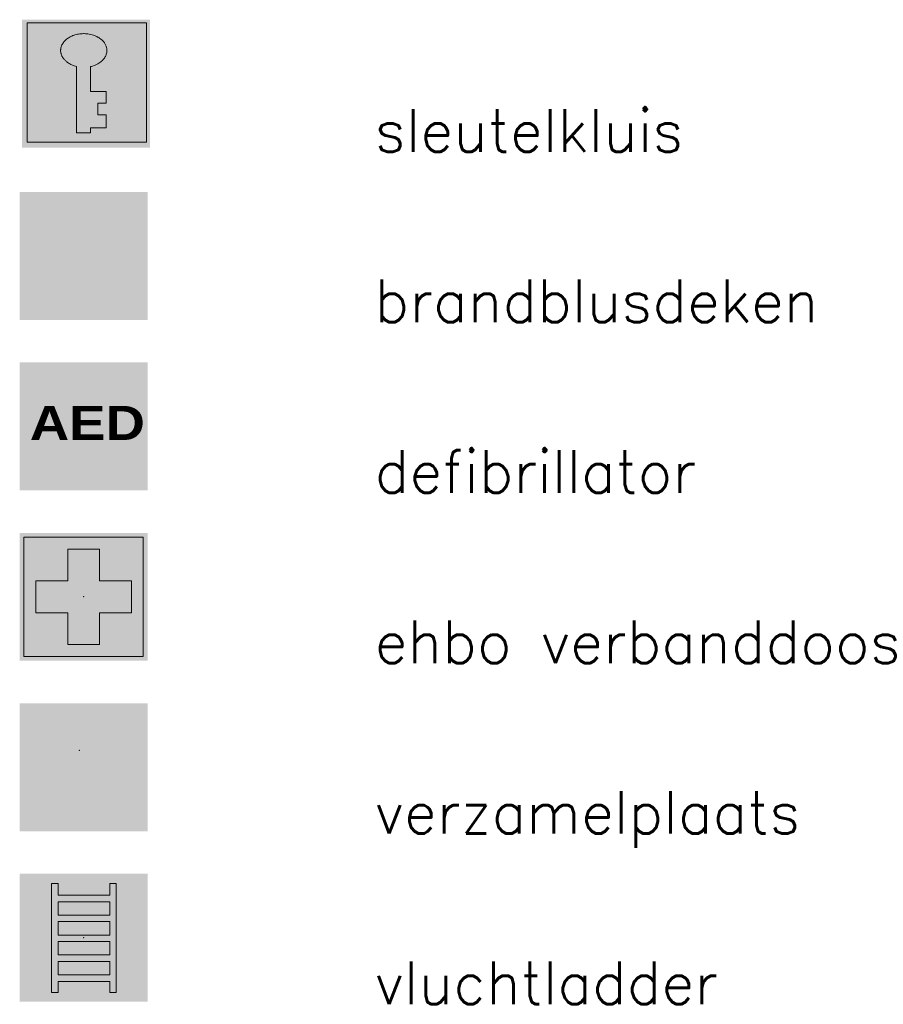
# Model space of a CAD drawing. Header units: millimetres. Extents: x -13022 to 1371524, y -38729 to 632593.
# Tile 3 of 256: x 334071 to 337110, y 230943 to 234409. Entities that reach past the tile are written whole.
import ezdxf
from ezdxf.enums import TextEntityAlignment as Align

# ---------------------------------------------------------------- set-up
doc = ezdxf.new("R2010")
doc.units = ezdxf.units.MM
doc.header["$LTSCALE"] = 35
doc.layers.add('Al65----_beveiliging-inst', color=92, linetype='Continuous', lineweight=9)
doc.layers.add('brandveiligheid voorzieningen', color=10, linetype='Continuous', lineweight=9)
doc.layers.add('At$1a---_tekst', color=2, linetype='Continuous')
doc.styles.add('Algemeen', font='simplex.shx', dxfattribs={"height": 2.5})
doc.styles.add('Arial', font='simplex.shx')

# ---------------------------------------------------------------- blocks, each defined once
blk = doc.blocks.new('Vluchtladder')
at = {"layer": 'Al65----_beveiliging-inst', "true_color": 0xffffff}
h = blk.add_hatch(color=7, dxfattribs=at)
h.paths.add_polyline_path([(1.528500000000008, 6.926100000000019), (1.528500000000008, 6.241600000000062), (-1.498500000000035, 6.241600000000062), (-1.498500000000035, 6.926100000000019), (-1.880499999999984, 6.926100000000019), (-1.880499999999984, 0.5444000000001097), (-1.498500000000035, 0.5444000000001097), (-1.498500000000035, 1.187900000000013), (1.528500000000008, 1.187900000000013), (1.528500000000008, 0.5444000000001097), (1.911500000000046, 0.5444000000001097), (1.911500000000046, 6.926100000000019)])
h.paths.add_polyline_path([(1.528500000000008, 5.859199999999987), (1.528500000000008, 5.073700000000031), (-1.498500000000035, 5.073700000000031), (-1.498500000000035, 5.859199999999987)], flags=16)
h.paths.add_polyline_path([(-1.498500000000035, 3.906100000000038), (-1.498500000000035, 4.691599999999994), (1.528500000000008, 4.691599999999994), (1.528500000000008, 3.906100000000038)], flags=16)
h.paths.add_polyline_path([(1.528500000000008, 3.523700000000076), (1.528500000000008, 2.738200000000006), (-1.498500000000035, 2.738200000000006), (-1.498500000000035, 3.523700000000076)], flags=16)
h.paths.add_polyline_path([(-1.498500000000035, 1.570299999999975), (-1.498500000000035, 2.355800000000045), (1.528500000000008, 2.355800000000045), (1.528500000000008, 1.570299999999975)], flags=16)
at = {"layer": 'Al65----_beveiliging-inst', "color": 7, "true_color": 0xffffff}
blk.add_solid([(-3.75, 0), (3.75, 0), (-3.75, 7.5), (3.75, 7.5)], dxfattribs=at)
blk.add_solid([(-3.75, 0), (3.75, 0), (-3.75, 7.5), (3.75, 7.5)], dxfattribs=at)
at = {"layer": 'Al65----_beveiliging-inst', "color": 92, "ltscale": 0.2}
blk.add_solid([(-3.5, 0.25), (3.5, 0.25), (-3.5, 7.25), (3.5, 7.25)], dxfattribs=at)
at = {"layer": 'brandveiligheid voorzieningen', "color": 7, "true_color": 0xffffff}
for points in [[(-1.498500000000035, 6.926100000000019), (-1.880499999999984, 6.926100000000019)], [(-1.880499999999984, 6.926100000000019), (-1.880499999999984, 0.5444000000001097)], [(-1.498500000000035, 6.241600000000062), (-1.498500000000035, 6.926100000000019)], [(1.528500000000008, 6.926100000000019), (1.528500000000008, 6.241600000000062)], [(1.911500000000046, 6.926100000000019), (1.528500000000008, 6.926100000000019)], [(1.911500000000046, 0.5444000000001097), (1.911500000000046, 6.926100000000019)], [(1.528500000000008, 6.241600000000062), (-1.498500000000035, 6.241600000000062)], [(-1.498500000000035, 5.073700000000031), (-1.498500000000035, 5.859199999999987)], [(-1.498500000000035, 5.859199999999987), (1.528500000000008, 5.859199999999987)], [(1.528500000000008, 5.859199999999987), (1.528500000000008, 5.073700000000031)], [(1.528500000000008, 5.073700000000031), (-1.498500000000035, 5.073700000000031)], [(-1.498500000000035, 3.906100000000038), (-1.498500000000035, 4.691599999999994)], [(-1.498500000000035, 4.691599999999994), (1.528500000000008, 4.691599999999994)], [(1.528500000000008, 4.691599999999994), (1.528500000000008, 3.906100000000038)], [(1.528500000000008, 3.906100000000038), (-1.498500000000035, 3.906100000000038)], [(-1.498500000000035, 2.738200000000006), (-1.498500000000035, 3.523700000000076)], [(-1.498500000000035, 3.523700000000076), (1.528500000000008, 3.523700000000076)], [(1.528500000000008, 3.523700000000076), (1.528500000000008, 2.738200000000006)], [(1.528500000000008, 2.738200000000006), (-1.498500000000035, 2.738200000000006)], [(-1.498500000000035, 1.570299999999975), (-1.498500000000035, 2.355800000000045)], [(-1.498500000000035, 2.355800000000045), (1.528500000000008, 2.355800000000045)], [(1.528500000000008, 2.355800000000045), (1.528500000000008, 1.570299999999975)], [(1.528500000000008, 1.570299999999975), (-1.498500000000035, 1.570299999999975)], [(-1.498500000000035, 0.5444000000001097), (-1.498500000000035, 1.187900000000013)], [(-1.498500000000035, 1.187900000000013), (1.528500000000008, 1.187900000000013)], [(1.528500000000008, 1.187900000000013), (1.528500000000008, 0.5444000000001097)], [(-1.880499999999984, 0.5444000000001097), (-1.498500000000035, 0.5444000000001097)], [(1.528500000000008, 0.5444000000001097), (1.911500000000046, 0.5444000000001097)]]:
    blk.add_lwpolyline(points, dxfattribs=at)
blk.add_point((0, 3.75), dxfattribs=at)
blk = doc.blocks.new('Sleutelkluis')
at = {"layer": 'Al65----_beveiliging-inst'}
h = blk.add_hatch(color=10, dxfattribs=at)
h.paths.add_polyline_path([(-3.303948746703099, 0.4191486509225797), (3.696051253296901, 0.4191486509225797), (3.696051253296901, 7.41914865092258), (-3.303948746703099, 7.41914865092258)])
h.paths.add_polyline_path([(-1.343362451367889, 5.900213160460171), (-1.33754508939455, 5.930675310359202), (-1.331784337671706, 5.962560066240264), (-1.319891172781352, 6.005522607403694), (-1.307440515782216, 6.044920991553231), (-1.292945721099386, 6.082681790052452), (-1.273619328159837, 6.125644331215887), (-1.248532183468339, 6.173037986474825), (-1.221958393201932, 6.2172527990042), (-1.187393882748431, 6.267054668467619), (-1.154130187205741, 6.310306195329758), (-1.121423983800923, 6.348066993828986), (-1.085186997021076, 6.385538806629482), (-1.049693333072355, 6.417134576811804), (-1.004311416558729, 6.457532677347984), (-0.9554771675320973, 6.494004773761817), (-0.9086478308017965, 6.527719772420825), (-0.8558719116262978, 6.56114578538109), (-0.795291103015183, 6.594860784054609), (-0.7434443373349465, 6.621254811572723), (-0.6845360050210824, 6.648515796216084), (-0.6338042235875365, 6.668744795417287), (-0.5860457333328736, 6.686758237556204), (-0.5098551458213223, 6.711899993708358), (-0.4388678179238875, 6.730876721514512), (-0.3678804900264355, 6.748023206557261), (-0.2961498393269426, 6.761220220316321), (-0.2316665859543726, 6.770756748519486), (-0.146927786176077, 6.779715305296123), (-0.09247939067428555, 6.783761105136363), (-0.0161029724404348, 6.78645830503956), (0.03685877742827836, 6.78645830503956), (0.1022711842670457, 6.784146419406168), (0.1645244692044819, 6.780100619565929), (0.2505640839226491, 6.770371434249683), (0.325639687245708, 6.75938997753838), (0.4055468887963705, 6.742725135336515), (0.5005063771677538, 6.71950995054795), (0.5848735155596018, 6.692634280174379), (0.6417377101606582, 6.672019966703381), (0.708450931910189, 6.645625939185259), (0.7720050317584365, 6.615475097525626), (0.8593454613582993, 6.568659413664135), (0.9121213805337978, 6.535907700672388), (0.9552341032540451, 6.506912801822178), (1.01321328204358, 6.4634686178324), (1.083457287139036, 6.402588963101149), (1.160205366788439, 6.322058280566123), (1.224688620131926, 6.238445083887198), (1.2638988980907, 6.175542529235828), (1.303109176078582, 6.095686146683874), (1.321692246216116, 6.049448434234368), (1.347708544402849, 5.960055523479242), (1.356256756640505, 5.919019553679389), (1.36294666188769, 5.868350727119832), (1.36591995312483, 5.80515918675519), (1.363318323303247, 5.73349073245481), (1.354955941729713, 5.671744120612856), (1.330797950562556, 5.575030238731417), (1.316117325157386, 5.536113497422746), (1.306639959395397, 5.511453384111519), (1.279137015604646, 5.452981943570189), (1.251819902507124, 5.403758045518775), (1.217441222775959, 5.350873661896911), (1.180089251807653, 5.301457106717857), (1.134374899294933, 5.247994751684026), (1.105385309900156, 5.218325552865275), (1.046105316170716, 5.163418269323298), (1.016372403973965, 5.13914347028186), (0.9491016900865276, 5.089052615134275), (0.8950249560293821, 5.052255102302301), (0.8270109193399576, 5.013531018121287), (0.7534219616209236, 4.975288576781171), (0.6768597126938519, 4.941380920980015), (0.621853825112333, 4.920477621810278), (0.5274518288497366, 4.887918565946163), (0.4573936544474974, 4.868941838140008), (0.4044319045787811, 4.856322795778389), (0.3936537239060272, 4.854203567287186), (0.3936537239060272, 3.393091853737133), (1.314259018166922, 3.393091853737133), (1.314259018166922, 2.710218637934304), (0.8363024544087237, 2.710218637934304), (0.8363024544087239, 2.033703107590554), (1.314259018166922, 2.033703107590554), (1.314259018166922, 1.264134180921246), (0.3934678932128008, 1.264134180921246), (0.3934678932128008, 0.9722586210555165), (-0.4163823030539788, 0.9722586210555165), (-0.4163823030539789, 4.86239149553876), (-0.4825380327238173, 4.879441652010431), (-0.5507379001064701, 4.900055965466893), (-0.6051862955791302, 4.92028496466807), (-0.6627938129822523, 4.942536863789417), (-0.7464176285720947, 4.979430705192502), (-0.807184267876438, 5.011315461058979), (-0.8577302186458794, 5.039347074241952), (-0.9027012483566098, 5.068245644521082), (-0.9541763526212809, 5.103501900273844), (-0.9937582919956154, 5.133460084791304), (-1.026092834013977, 5.160046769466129), (-1.053967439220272, 5.184899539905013), (-1.083142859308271, 5.21225685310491), (-1.111574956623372, 5.241251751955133), (-1.137885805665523, 5.268083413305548), (-1.163793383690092, 5.301360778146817), (-1.181261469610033, 5.323323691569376), (-1.202446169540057, 5.352992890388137), (-1.223445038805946, 5.383529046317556), (-1.240169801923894, 5.412042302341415), (-1.25633707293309, 5.439495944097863), (-1.271946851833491, 5.470321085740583), (-1.282539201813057, 5.493825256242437), (-1.300564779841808, 5.536209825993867), (-1.314502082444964, 5.577149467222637), (-1.318590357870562, 5.589864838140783), (-1.326395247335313, 5.61991935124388), (-1.332629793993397, 5.643926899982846), (-1.339031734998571, 5.672611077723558), (-1.343491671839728, 5.7061334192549), (-1.34850910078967, 5.749577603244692), (-1.349624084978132, 5.775971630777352), (-1.349624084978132, 5.809590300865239), (-1.349624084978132, 5.829819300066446), (-1.346650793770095, 5.863245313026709)], flags=16)
at = {"color": 10, "ltscale": 0.1}
blk.add_lwpolyline([(0.3929104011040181, 0.9722586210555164), (-0.4163823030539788, 0.9722586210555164), (-0.4163823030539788, 4.862391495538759), (-0.4825380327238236, 4.879441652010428), (-0.5507379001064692, 4.90005596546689), (-0.6051862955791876, 4.920284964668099), (-0.6627938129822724, 4.942536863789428), (-0.7464176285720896, 4.979430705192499), (-0.8071842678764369, 5.011315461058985), (-0.8577302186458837, 5.039347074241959), (-0.9027012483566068, 5.068245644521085), (-0.954176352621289, 5.103501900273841), (-0.9937582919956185, 5.133460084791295), (-1.02609283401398, 5.160046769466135), (-1.053967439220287, 5.184899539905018), (-1.083142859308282, 5.212256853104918), (-1.111574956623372, 5.241251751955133), (-1.137885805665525, 5.268083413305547), (-1.163793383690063, 5.301360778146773), (-1.181261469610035, 5.323323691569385), (-1.202446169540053, 5.352992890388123), (-1.223445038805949, 5.383529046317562), (-1.240169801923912, 5.412042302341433), (-1.256337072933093, 5.439495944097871), (-1.271946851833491, 5.470321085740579), (-1.282539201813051, 5.493825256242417), (-1.300564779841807, 5.536209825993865), (-1.31450208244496, 5.577149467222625), (-1.318590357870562, 5.589864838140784), (-1.326395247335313, 5.61991935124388), (-1.332629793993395, 5.64392689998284), (-1.339031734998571, 5.672611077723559), (-1.343491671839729, 5.706133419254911), (-1.34850910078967, 5.749577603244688), (-1.349624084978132, 5.775971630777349), (-1.349624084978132, 5.809590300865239), (-1.349624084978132, 5.829819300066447), (-1.346650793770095, 5.863245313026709), (-1.343362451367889, 5.900213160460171), (-1.337545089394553, 5.93067531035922), (-1.331784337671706, 5.962560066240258), (-1.319891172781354, 6.005522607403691), (-1.307440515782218, 6.044920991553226), (-1.292945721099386, 6.082681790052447), (-1.273619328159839, 6.125644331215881), (-1.248532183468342, 6.17303798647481), (-1.22195839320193, 6.2172527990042), (-1.187393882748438, 6.267054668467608), (-1.154130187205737, 6.310306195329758), (-1.121423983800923, 6.348066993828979), (-1.085186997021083, 6.385538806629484), (-1.049693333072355, 6.417134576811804), (-1.004311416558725, 6.45753267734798), (-0.9554771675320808, 6.494004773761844), (-0.9086478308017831, 6.527719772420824), (-0.8558719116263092, 6.561145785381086), (-0.7952911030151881, 6.594860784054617), (-0.7434443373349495, 6.621254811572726), (-0.6845360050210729, 6.648515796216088), (-0.6338042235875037, 6.668744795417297), (-0.5860457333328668, 6.686758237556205), (-0.5098551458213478, 6.711899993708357), (-0.4388678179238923, 6.730876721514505), (-0.3678804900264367, 6.748023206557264), (-0.2961498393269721, 6.761220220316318), (-0.2316665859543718, 6.770756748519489), (-0.1469277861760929, 6.779715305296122), (-0.09247939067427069, 6.783761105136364), (-0.01610297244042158, 6.786458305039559), (0.0368587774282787, 6.786458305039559), (0.1022711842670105, 6.78414641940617), (0.1645244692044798, 6.780100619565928), (0.2505640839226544, 6.770371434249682), (0.3256396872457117, 6.759389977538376), (0.4055468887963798, 6.742725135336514), (0.5005063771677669, 6.719509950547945), (0.5848735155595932, 6.692634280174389), (0.6417377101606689, 6.672019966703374), (0.7084509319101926, 6.645625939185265), (0.7720050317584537, 6.615475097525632), (0.8593454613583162, 6.568659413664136), (0.9121213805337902, 6.535907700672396), (0.9552341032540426, 6.506912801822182), (1.01321328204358, 6.463468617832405), (1.083457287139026, 6.402588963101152), (1.160205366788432, 6.322058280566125), (1.224688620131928, 6.2384450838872), (1.263898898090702, 6.175542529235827), (1.303109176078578, 6.095686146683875), (1.321692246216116, 6.049448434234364), (1.347708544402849, 5.960055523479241), (1.356256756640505, 5.919019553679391), (1.36294666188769, 5.868350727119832), (1.36591995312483, 5.805159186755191), (1.363318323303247, 5.733490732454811), (1.354955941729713, 5.671744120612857), (1.330797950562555, 5.575030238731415), (1.316117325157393, 5.536113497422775), (1.306639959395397, 5.511453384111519), (1.279137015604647, 5.452981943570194), (1.251819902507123, 5.403758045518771), (1.21744122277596, 5.350873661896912), (1.180089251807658, 5.301457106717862), (1.134374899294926, 5.247994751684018), (1.105385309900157, 5.218325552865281), (1.046105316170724, 5.163418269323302), (1.016372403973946, 5.139143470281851), (0.9491016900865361, 5.089052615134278), (0.8950249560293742, 5.052255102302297), (0.8270109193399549, 5.013531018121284), (0.7534219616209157, 4.975288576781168), (0.6768597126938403, 4.941380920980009), (0.6218538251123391, 4.920477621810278), (0.5274518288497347, 4.887918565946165), (0.4573936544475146, 4.868941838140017), (0.4044319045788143, 4.856322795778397), (0.3936537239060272, 4.854203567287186), (0.3936537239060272, 3.393091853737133), (1.314259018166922, 3.393091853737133), (1.314259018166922, 2.710218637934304), (0.8363024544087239, 2.710218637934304), (0.8363024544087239, 2.033703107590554), (1.314259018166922, 2.033703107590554), (1.314259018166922, 1.264134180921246), (0.3934678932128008, 1.264134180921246), (0.3934678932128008, 0.9722586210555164)], dxfattribs=at)
at = {"layer": 'Al65----_beveiliging-inst', "color": 7, "true_color": 0xffffff}
blk.add_solid([(-3.613286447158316, 0.1055444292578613), (3.886713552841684, 0.1055444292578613), (-3.613286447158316, 7.605544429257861), (3.886713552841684, 7.605544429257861)], dxfattribs=at)
at = {"layer": 'brandveiligheid voorzieningen', "color": 10, "ltscale": 0.1}
blk.add_lwpolyline([(-3.303948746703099, 0.4191486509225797), (3.696051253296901, 0.4191486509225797), (3.696051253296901, 7.41914865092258), (-3.303948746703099, 7.41914865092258)], close=True, dxfattribs=at)
blk = doc.blocks.new('Brandblusdeken')
at = {"layer": 'Al65----_beveiliging-inst', "linetype": 'Continuous', "true_color": 0xffffff}
h = blk.add_hatch(color=7, dxfattribs=at)
h.paths.add_polyline_path([(1708.235595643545, 1269.322470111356), (1707.702349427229, 1269.322470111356), (1707.17371665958, 1268.692470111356), (1706.905161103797, 1268.692470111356, 0.4618881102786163), (1706.717815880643, 1268.472470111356), (1706.495595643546, 1268.472470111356, 0.4142135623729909), (1706.485595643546, 1268.462470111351), (1706.485595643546, 1266.982470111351, 0.4142135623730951), (1706.495595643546, 1266.972470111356), (1707.760595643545, 1266.972470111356), (1707.760595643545, 1265.939902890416, 1), (1708.160595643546, 1265.939902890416), (1708.160595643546, 1266.972470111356), (1708.310595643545, 1266.972470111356), (1708.310595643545, 1265.939902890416, 1), (1708.710595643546, 1265.939902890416), (1708.710595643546, 1266.972470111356), (1709.975595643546, 1266.972470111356, 0.4142135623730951), (1709.985595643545, 1266.982470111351), (1709.985595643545, 1268.462470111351, 0.4142135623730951), (1709.975595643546, 1268.472470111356), (1709.75337540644, 1268.472470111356, 0.4618881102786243), (1709.566030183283, 1268.692470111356), (1709.297474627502, 1268.692470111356), (1708.768841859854, 1269.322470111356)])
h.paths.add_polyline_path([(1708.688237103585, 1268.772470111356, -0.4142135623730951), (1708.698237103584, 1268.782470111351), (1708.763812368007, 1268.782470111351), (1708.995466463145, 1268.488661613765, -0.6264120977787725), (1708.987613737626, 1268.472470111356), (1708.698237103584, 1268.472470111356, -0.4142135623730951), (1708.688237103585, 1268.482470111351)], flags=16)
h.paths.add_polyline_path([(1707.782954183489, 1268.772470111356), (1707.782954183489, 1268.482470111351, -0.4142135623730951), (1707.772954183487, 1268.472470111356), (1707.483577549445, 1268.472470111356, -0.6264120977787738), (1707.475724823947, 1268.488661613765), (1707.707378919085, 1268.782470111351), (1707.772954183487, 1268.782470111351, -0.414213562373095)], flags=16)
h.paths.add_polyline_path([(1708.579138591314, 1269.856711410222, 1), (1707.859138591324, 1269.856711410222, 1)])
h.paths.add_polyline_path([(1713.062852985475, 1267.788940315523, 1), (1712.342852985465, 1267.788940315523, 1)])
h.paths.add_polyline_path([(1712.618897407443, 1266.823888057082, 0.5611745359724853), (1712.263131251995, 1267.406727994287), (1711.613131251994, 1267.406727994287), (1711.150708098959, 1267.794747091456, 1), (1710.938576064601, 1267.582615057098), (1711.527188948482, 1267.088710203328), (1711.85601333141, 1267.088710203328, -0.561174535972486), (1711.86490748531, 1267.074139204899), (1711.486651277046, 1266.338136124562, -0.2810867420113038), (1711.477757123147, 1266.332707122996), (1711.405130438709, 1266.332707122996, 0.4142135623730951), (1711.395130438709, 1266.322707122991), (1711.395130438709, 1265.99270712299, -0.4142135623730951), (1711.385130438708, 1265.982707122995), (1711.124559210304, 1265.982707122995), (1711.121896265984, 1265.984038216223, -0.4107836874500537), (1711.120689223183, 1265.987128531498, -0.1024654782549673), (1711.124891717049, 1265.993123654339, 0.04064663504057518), (1711.205458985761, 1266.082365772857, 0.07250888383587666), (1711.288344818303, 1266.231123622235, 0.08341426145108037), (1711.314810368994, 1266.3636301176, 0.01774134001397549), (1711.314040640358, 1266.52445730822, 0.02577783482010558), (1711.300727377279, 1266.669059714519, 0.02565939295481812), (1711.275672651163, 1266.796139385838, 0.0424473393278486), (1711.256638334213, 1266.851563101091, 0.01710500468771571), (1711.253313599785, 1266.858448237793, 0.6158321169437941), (1711.246426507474, 1266.858329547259, 0.1044502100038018), (1711.244744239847, 1266.851498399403, -0.1496885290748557), (1711.203009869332, 1266.729847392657, 0.01673912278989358), (1711.179752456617, 1266.695423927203, -0.1537541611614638), (1711.165556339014, 1266.68334552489, -0.06901142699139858), (1711.146980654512, 1266.678363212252, -0.2282399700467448), (1711.131274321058, 1266.683647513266, -0.2379592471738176), (1711.127151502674, 1266.695675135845, 0.03372404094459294), (1711.142057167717, 1266.909556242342, 0.02821841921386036), (1711.132886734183, 1267.078382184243), (1711.131281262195, 1267.092827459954), (1711.13010392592, 1267.100424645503), (1711.128391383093, 1267.10759379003), (1711.126868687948, 1267.113215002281, 0.6580904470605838), (1711.118178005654, 1267.114248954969, -0.06096442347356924), (1711.030196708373, 1266.997769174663), (1710.981185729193, 1266.94709194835, 0.07551677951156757), (1710.960181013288, 1266.930572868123, -0.05145884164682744), (1710.932734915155, 1266.906774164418, -0.3312799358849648), (1710.903048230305, 1266.907614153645, -0.1708402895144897), (1710.87168119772, 1266.957171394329, -0.07793372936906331), (1710.867480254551, 1267.016808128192, -0.001941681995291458), (1710.878118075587, 1267.135870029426, -0.09137216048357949), (1710.925111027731, 1267.302276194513, 0.6476686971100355), (1710.920503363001, 1267.307836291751, 0.08311483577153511), (1710.797615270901, 1267.250504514, 0.03123972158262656), (1710.720794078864, 1267.190286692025, 0.03176066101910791), (1710.669015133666, 1267.137946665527, 0.02245618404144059), (1710.633931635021, 1267.093809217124, 0.08323367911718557), (1710.601617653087, 1267.028688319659, -0.01365315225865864), (1710.595912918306, 1267.011578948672, -0.0184220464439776), (1710.588677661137, 1266.993774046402, -0.06805832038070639), (1710.58172064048, 1266.982645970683, -0.09557432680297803), (1710.572537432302, 1266.975134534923, -0.1525245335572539), (1710.559714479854, 1266.972637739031, -0.1633563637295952), (1710.546217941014, 1266.978897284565, -0.1158382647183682), (1710.532303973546, 1267.000040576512, -0.01608289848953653), (1710.527016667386, 1267.0160371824, 0.01875090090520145), (1710.521868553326, 1267.031338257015), (1710.516442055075, 1267.045665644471), (1710.508232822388, 1267.064026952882), (1710.499884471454, 1267.079049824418), (1710.490979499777, 1267.094350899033), (1710.479291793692, 1267.115494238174), (1710.476648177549, 1267.119667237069), (1710.473065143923, 1267.124981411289), (1710.470305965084, 1267.128366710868), (1710.46804839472, 1267.130623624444), (1710.465665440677, 1267.132002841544), (1710.462368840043, 1267.13246481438), (1710.461220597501, 1267.132476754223), (1710.460251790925, 1267.132428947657), (1710.459485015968, 1267.132200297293, 0.136803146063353), (1710.457584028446, 1267.127602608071), (1710.453370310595, 1267.092698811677), (1710.446748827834, 1267.066220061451), (1710.417854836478, 1267.019280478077), (1710.36849428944, 1266.942251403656), (1710.2818123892, 1266.823698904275), (1710.201812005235, 1266.722832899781, -0.01442988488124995), (1710.16558543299, 1266.685275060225, 0.03778617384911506), (1710.102169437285, 1266.613069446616, 0.04824096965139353), (1710.02871182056, 1266.492916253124, 0.05977639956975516), (1709.988791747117, 1266.377469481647, 0.05188794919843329), (1709.979399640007, 1266.29229370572, 0.01558419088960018), (1709.981752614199, 1266.198288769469, 0.03532923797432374), (1710.00556827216, 1266.011505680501), (1710.008936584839, 1265.994668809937, -0.4733012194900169), (1709.999130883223, 1265.982707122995), (1709.759411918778, 1265.982707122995, -0.5205670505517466), (1709.750014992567, 1265.996127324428), (1709.856716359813, 1266.289286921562, 0.5205670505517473), (1709.847319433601, 1266.302707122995), (1709.6011446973, 1266.302707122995, 1), (1709.6011446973, 1265.782707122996), (1711.839639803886, 1265.782707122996, 0.2810867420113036), (1712.195405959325, 1265.99986718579)])
h.paths.add_polyline_path([(1710.357741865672, 1266.455047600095, 0.1641765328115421), (1710.359419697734, 1266.453454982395, 0.001156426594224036)], flags=16)
at = {"layer": 'Al65----_beveiliging-inst', "color": 7, "true_color": 0xffffff}
blk.add_solid([(1705.992675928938, 1264.265304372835), (1713.492675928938, 1264.265304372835), (1705.992675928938, 1271.765304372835), (1713.492675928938, 1271.765304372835)], dxfattribs=at)
blk.add_solid([(1705.992675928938, 1264.265304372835), (1713.492675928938, 1264.265304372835), (1705.992675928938, 1271.765304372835), (1713.492675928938, 1271.765304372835)], dxfattribs=at)
at = {"layer": 'brandveiligheid voorzieningen', "color": 10}
blk.add_solid([(1706.242675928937, 1264.515304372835), (1713.242675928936, 1264.515304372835), (1706.242675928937, 1271.515304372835), (1713.242675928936, 1271.515304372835)], dxfattribs=at)
blk = doc.blocks.new('Defibrilator')
at = {"layer": 'Al65----_beveiliging-inst', "ltscale": 0.2}
h = blk.add_hatch(color=92, dxfattribs=at)
h.dxf.hatch_style = 1
h.paths.add_polyline_path([(-0.338266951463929, 7.191298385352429), (-0.3382669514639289, 0.1912983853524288), (6.661733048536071, 0.1912983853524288), (6.661733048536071, 7.19129838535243)])
at = {"layer": 'Al65----_beveiliging-inst', "color": 7, "true_color": 0xffffff}
blk.add_solid([(-0.5882669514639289, -0.05870161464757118), (6.911733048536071, -0.05870161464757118), (-0.5882669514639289, 7.441298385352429), (6.911733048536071, 7.441298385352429)], dxfattribs=at)
at = {"layer": 'Al65----_beveiliging-inst', "color": 7, "true_color": 0xffffff, "insert": (0.004686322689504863, 4.890436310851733), "char_height": 2, "width": 5.336666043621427, "attachment_point": 1, "style": 'Arial'}
blk.add_mtext('{\\fArial Black|b1|i0|c0|p34;AED}', dxfattribs=at)
blk = doc.blocks.new('EHBO verbanddoos')
at = {"layer": 'Al65----_beveiliging-inst', "ltscale": 0.2}
h = blk.add_hatch(color=92, dxfattribs=at)
h.dxf.hatch_style = 1
h.paths.add_polyline_path([(8.58817086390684, 7.191298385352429), (8.58817086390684, 0.1912983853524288), (15.58817086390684, 0.1912983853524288), (15.58817086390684, 7.191298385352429)])
h.paths.add_polyline_path([(11.15483753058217, 6.491298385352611), (13.02150419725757, 6.491298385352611), (13.02150419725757, 4.624631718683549), (14.88817086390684, 4.624631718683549), (14.88817086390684, 2.757965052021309), (13.02150419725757, 2.757965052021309), (13.02150419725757, 0.8912983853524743), (11.15483753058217, 0.8912983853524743), (11.15483753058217, 2.757965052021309), (9.288170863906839, 2.757965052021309), (9.288170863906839, 4.624631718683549), (11.15483753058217, 4.624631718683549)], flags=16)
at = {"layer": 'Al65----_beveiliging-inst', "color": 92, "ltscale": 0.2}
blk.add_lwpolyline([(8.58817086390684, 0.1912983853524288), (8.58817086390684, 7.191298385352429), (15.58817086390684, 7.191298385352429), (15.58817086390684, 0.1912983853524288), (8.58817086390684, 0.1912983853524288)], dxfattribs=at)
blk.add_lwpolyline([(14.88817086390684, 4.624631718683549), (14.88817086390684, 2.757965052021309), (13.02150419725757, 2.757965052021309), (13.02150419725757, 0.8912983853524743), (11.15483753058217, 0.8912983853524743), (11.15483753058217, 2.757965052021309), (9.288170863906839, 2.757965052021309), (9.288170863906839, 4.624631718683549), (11.15483753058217, 4.624631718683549), (11.15483753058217, 6.491298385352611), (13.02150419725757, 6.491298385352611), (13.02150419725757, 4.624631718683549)], close=True, dxfattribs=at)
at = {"layer": 'Al65----_beveiliging-inst', "color": 255, "linetype": 'Continuous'}
blk.add_point((12.08822086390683, 3.691298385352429), dxfattribs=at)
at = {"layer": 'Al65----_beveiliging-inst', "color": 7, "true_color": 0xffffff}
blk.add_solid([(8.33817086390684, -0.05870161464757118), (15.83817086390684, -0.05870161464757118), (8.33817086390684, 7.441298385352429), (15.83817086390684, 7.441298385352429)], dxfattribs=at)
blk.add_solid([(8.33817086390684, -0.05870161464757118), (15.83817086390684, -0.05870161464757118), (8.33817086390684, 7.441298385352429), (15.83817086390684, 7.441298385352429)], dxfattribs=at)

msp = doc.modelspace()

# ---------------------------------------------------------------- hatches: boundary and pattern name
at = {"layer": 'Al65----_beveiliging-inst', "linetype": 'Continuous', "true_color": 0xffffff}
h = msp.add_hatch(color=7, dxfattribs=at)
edge = h.paths.add_edge_path()
edge.add_line((334271.8024067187, 231777.2101610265), (334266.3117996, 231777.2101610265))
edge.add_line((334266.3117996, 231777.2101610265), (334256.656680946, 231777.2101610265))
edge.add_arc((334255.9369595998, 231748.0480010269), 29.17104000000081, 88.58622865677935, 178.8495767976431)
edge.add_line((334226.7717996, 231748.6336774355), (334226.7717996, 231703.7461610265))
edge.add_line((334226.7717996, 231703.7461610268), (334216.9917996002, 231703.7461610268))
edge.add_line((334216.9917996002, 231703.7461610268), (334189.6317996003, 231703.7461610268))
edge.add_line((334189.6317995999, 231703.7461610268), (334189.6317995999, 231772.5841610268))
edge.add_line((334189.6317995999, 231772.5841610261), (334180.0317995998, 231772.5841610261))
edge.add_line((334180.0317996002, 231772.5841610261), (334180.0317996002, 231703.7461610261))
edge.add_line((334180.0317996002, 231703.7461610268), (334156.3917996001, 231703.7461610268))
edge.add_line((334156.3917996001, 231703.7461610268), (334156.3917996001, 231784.1306937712))
edge.add_arc((334180.8069996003, 231781.9405010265), 24.51324000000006, 91.7611998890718, 174.8739389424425, ccw=False)
edge.add_line((334180.0536122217, 231806.4421610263), (334216.9917996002, 231806.4421610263))
edge.add_line((334216.9917996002, 231806.4421610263), (334252.1605732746, 231806.4421610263))
edge.add_arc((334290.0662196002, 231809.5103810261), 38.02962000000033, 184.6276384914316, 214.7436892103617)
edge.add_arc((334293.9959195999, 231817.5766610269), 46.06524000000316, 220.2104801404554, 241.1979926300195)
edge = h.paths.add_edge_path()
edge.add_line((334338.7706147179, 231806.6461610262), (334376.1717995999, 231806.6461610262))
edge.add_line((334376.1717995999, 231806.6461610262), (334410.2735200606, 231806.6461610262))
edge.add_arc((334410.6171996, 231783.2117810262), 23.43689999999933, 3.4428894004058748, 90.84021747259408, ccw=False)
edge.add_line((334434.0117996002, 231784.6192512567), (334434.0117996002, 231703.9141610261))
edge.add_line((334434.0117996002, 231703.9141610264), (334410.4317996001, 231703.9141610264))
edge.add_line((334410.4317996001, 231703.9141610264), (334410.4317996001, 231772.7041610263))
edge.add_line((334410.4317996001, 231772.7041610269), (334400.8917996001, 231772.7041610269))
edge.add_line((334400.8917996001, 231772.7041610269), (334400.8917996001, 231703.9141610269))
edge.add_line((334400.8917996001, 231703.9141610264), (334376.1717995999, 231703.9141610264))
edge.add_line((334376.1717995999, 231703.9141610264), (334363.6317995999, 231703.9141610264))
edge.add_line((334363.6317995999, 231703.9141610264), (334363.6317995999, 231748.4554938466))
edge.add_arc((334334.2934796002, 231748.0401410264), 29.34126000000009, 0.8111021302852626, 90.85148058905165)
edge.add_line((334333.8574510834, 231777.378161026), (334324.1517995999, 231777.378161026))
edge.add_line((334324.1517995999, 231777.378161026), (334318.761813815, 231777.378161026))
edge.add_arc((334301.5344995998, 231810.705641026), 37.51667999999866, 297.3349034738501, 322.6799282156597)
edge.add_arc((334295.7212195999, 231812.8877810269), 43.49952000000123, 325.0370283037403, 351.750319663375)
edge = h.paths.add_edge_path()
edge.add_arc((334329.9491796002, 231744.323801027), 22.14179999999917, 1.556034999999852, 90.65345362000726)
edge.add_line((334329.6966596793, 231766.4641610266), (334317.4317996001, 231766.4641610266))
edge.add_line((334317.4317996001, 231766.4641610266), (334272.9717996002, 231766.4641610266))
edge.add_line((334272.9717996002, 231766.4641610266), (334260.1323217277, 231766.4641610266))
edge.add_arc((334260.8002596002, 231743.5193810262), 22.95449999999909, 91.66744750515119, 182.7293879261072)
edge.add_line((334237.8717996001, 231742.4263154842), (334237.8717996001, 231664.9321610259))
edge.add_line((334237.8717996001, 231664.9321610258), (334259.8317996, 231664.9321610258))
edge.add_line((334259.8317996, 231664.9321610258), (334259.8317996, 231734.1361610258))
edge.add_line((334259.8317996, 231734.1361610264), (334270.6917995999, 231734.1361610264))
edge.add_line((334270.6917995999, 231734.1361610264), (334270.6917995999, 231664.9321610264))
edge.add_line((334270.6917995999, 231664.9321610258), (334321.3917996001, 231664.9321610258))
edge.add_line((334321.3917996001, 231664.9321610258), (334321.3917996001, 231734.1361610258))
edge.add_line((334321.3917996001, 231734.1361610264), (334331.4717996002, 231734.1361610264))
edge.add_line((334331.4717996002, 231734.1361610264), (334331.4717996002, 231664.9321610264))
edge.add_line((334331.4717996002, 231664.9321610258), (334352.1117996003, 231664.9321610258))
edge.add_line((334352.1117995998, 231664.9321610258), (334352.1117995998, 231744.9241610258))
edge.add_line((334352.1117995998, 231744.9241610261), (334352.0828147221, 231744.9250526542))
edge = h.paths.add_edge_path()
edge.add_arc((334218.0759996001, 231849.2028410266), 29.55282000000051, 183.476847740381, 267.8730867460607)
edge.add_arc((334216.0155396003, 231848.5026410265), 28.84836000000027, 271.9142885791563, 357.8299450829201)
edge.add_arc((334215.7559196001, 231846.8693810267), 29.09232000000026, 1.065337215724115, 87.59044815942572)
edge.add_arc((334218.1751196, 231846.3433610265), 29.61677999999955, 92.31455953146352, 177.9348946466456)
edge = h.paths.add_edge_path()
edge.add_arc((334297.2516396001, 231812.7365210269), 29.83601999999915, 180.0844910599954, 215.6172350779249)
edge.add_arc((334295.7726995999, 231813.0044810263), 28.81002000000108, 217.7638279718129, 268.9369608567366)
edge.add_arc((334294.1813796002, 231813.9598010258), 29.77913999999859, 272.0337798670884, 321.3468237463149)
edge.add_arc((334294.6292795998, 231813.3676010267), 29.06004000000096, 321.7070691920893, 358.6524379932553)
edge.add_arc((334290.8033796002, 231810.6209210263), 32.94258000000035, 3.590914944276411, 36.04374829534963)
edge.add_arc((334294.3323996, 231811.5984410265), 29.54195999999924, 38.53887895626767, 88.24320393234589)
edge.add_arc((334297.5685595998, 231808.6640810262), 32.54597999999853, 94.10624031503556, 139.0248112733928)
edge.add_arc((334297.6058795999, 231812.5166210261), 30.19074000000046, 144.6000508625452, 179.6661717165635)
edge = h.paths.add_edge_path()
edge.add_arc((334296.0898595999, 231881.653841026), 29.51735999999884, 91.65779137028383, 141.4757643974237)
edge.add_arc((334295.5345596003, 231883.2230810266), 28.11935999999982, 143.2728493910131, 179.6883220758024)
edge.add_arc((334297.8329796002, 231883.5758210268), 30.41801999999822, 180.3763050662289, 215.26170017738)
edge.add_arc((334295.4147996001, 231882.9437810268), 28.09242000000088, 217.0567300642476, 269.6139774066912)
edge.add_arc((334295.5626995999, 231883.023761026), 28.17378000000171, 269.3143009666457, 320.9350193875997)
edge.add_arc((334294.9948596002, 231883.1372210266), 28.68744000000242, 321.4738027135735, 360.4803304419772)
edge.add_arc((334297.3520196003, 231883.6340810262), 26.33052000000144, 359.4421331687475, 400.2864429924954)
edge.add_arc((334295.2918596, 231882.5538410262), 28.60505999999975, 39.26869099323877, 90.11203497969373)
edge = h.paths.add_edge_path()
edge.add_arc((334373.0799996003, 231848.7324410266), 28.87524000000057, 182.2965723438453, 267.8744791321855)
edge.add_arc((334371.6653796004, 231848.7262010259), 28.85117999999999, 270.6825153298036, 357.7147922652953)
edge.add_arc((334371.1313195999, 231846.7828610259), 29.37300000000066, 1.546904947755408, 88.28676792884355)
edge.add_arc((334373.7618996, 231846.6461810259), 29.54855999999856, 93.39999026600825, 178.1980052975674)
h.paths.add_polyline_path([(334096.1517995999, 231959.9419610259), (334114.3317996, 231978.6691610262), (334165.6317995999, 231929.1835610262), (334165.6317995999, 231978.090761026), (334192.8117996, 231951.4669610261), (334192.8117996, 231882.1381610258), (334122.7917996, 231882.1381610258), (334096.1517995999, 231909.7141610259), (334146.9717996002, 231909.1741610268)])
h.paths.add_polyline_path([(334497.2517996, 231909.6301610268), (334469.4117996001, 231882.0121610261), (334401.1317995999, 231882.0121610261), (334400.5317996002, 231951.3427610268), (334427.7717996, 231978.5455610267), (334427.7717996, 231929.059961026), (334478.4717996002, 231978.5455610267), (334497.2517996, 231959.817761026), (334446.4317996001, 231909.6301610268)])
h.paths.add_polyline_path([(334096.2717996, 231601.0981610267), (334114.3917996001, 231582.4141610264), (334165.7517996, 231631.8961610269), (334165.7517996, 231582.9481610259), (334192.9317996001, 231609.4921610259), (334192.9317996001, 231678.9001610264), (334122.8517996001, 231678.9001610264), (334096.2717996, 231651.2881610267), (334147.0317996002, 231651.906161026)])
h.paths.add_polyline_path([(334497.2517996, 231651.2881610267), (334469.4117996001, 231678.9001610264), (334401.1317995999, 231678.9001610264), (334400.5317996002, 231609.4921610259), (334427.7717996, 231582.4141610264), (334427.7717996, 231631.8961610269), (334478.4717996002, 231582.4141610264), (334497.2517996, 231601.0981610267), (334446.4317996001, 231651.2881610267)])

# ---------------------------------------------------------------- linework, layer by layer
at = {"layer": 'Al65----_beveiliging-inst', "color": 255}
msp.add_point((334281.1017996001, 231837.6061610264), dxfattribs=at)
at = {"layer": 'Al65----_beveiliging-inst', "color": 7, "true_color": 0xffffff}
msp.add_solid([(334071.1017996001, 231552.6061610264), (334521.1017996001, 231552.6061610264), (334071.1017996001, 232002.6061610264), (334521.1017996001, 232002.6061610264)], dxfattribs=at)
msp.add_solid([(334071.1017996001, 231552.6061610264), (334521.1017996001, 231552.6061610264), (334071.1017996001, 232002.6061610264), (334521.1017996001, 232002.6061610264)], dxfattribs=at)
at = {"layer": 'Al65----_beveiliging-inst', "color": 92}
msp.add_solid([(334086.1017996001, 231567.6061610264), (334506.1017996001, 231567.6061610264), (334086.1017996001, 231987.6061610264), (334506.1017996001, 231987.6061610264)], dxfattribs=at)

# ---------------------------------------------------------------- block references
at = {"xscale": 60, "yscale": 60, "zscale": 60}
msp.add_blockref('Brandblusdeken', (231711.994824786, 157496.3871344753), dxfattribs=at)
at = {"ltscale": 0.1, "xscale": 60, "yscale": 60, "zscale": 60}
for name, p in [('Defibrilator', (334106.3978166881, 232756.1282579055)), ('EHBO verbanddoos', (333570.8115477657, 232156.1282579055))]:
    msp.add_blockref(name, p, dxfattribs=at)
at = {"layer": 'Al65----_beveiliging-inst', "xscale": 60, "yscale": 60, "zscale": 60}
for name, p in [('Sleutelkluis', (334296.1017996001, 233952.6061610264)), ('Vluchtladder', (334296.1017996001, 230952.6061610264))]:
    msp.add_blockref(name, p, dxfattribs=at)

# ---------------------------------------------------------------- texts
at = {"layer": 'At$1a---_tekst', "color": 2, "linetype": 'Continuous', "style": 'Algemeen'}
for s, p in [('sleutelkluis', (335320.2319213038, 233898.9939606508)), ('brandblusdeken', (335320.2319213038, 233298.9939606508)), ('defibrillator', (335320.2319213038, 232698.9939606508)), ('ehbo verbanddoos', (335320.2319213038, 232098.9939606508)), ('verzamelplaats', (335320.2319213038, 231498.9939606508)), ('vluchtladder', (335320.2319213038, 230898.9939606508))]:
    msp.add_text(s, height=150, dxfattribs=at).set_placement(p, align=Align.BOTTOM_LEFT)

doc.saveas('drawing.dxf')
